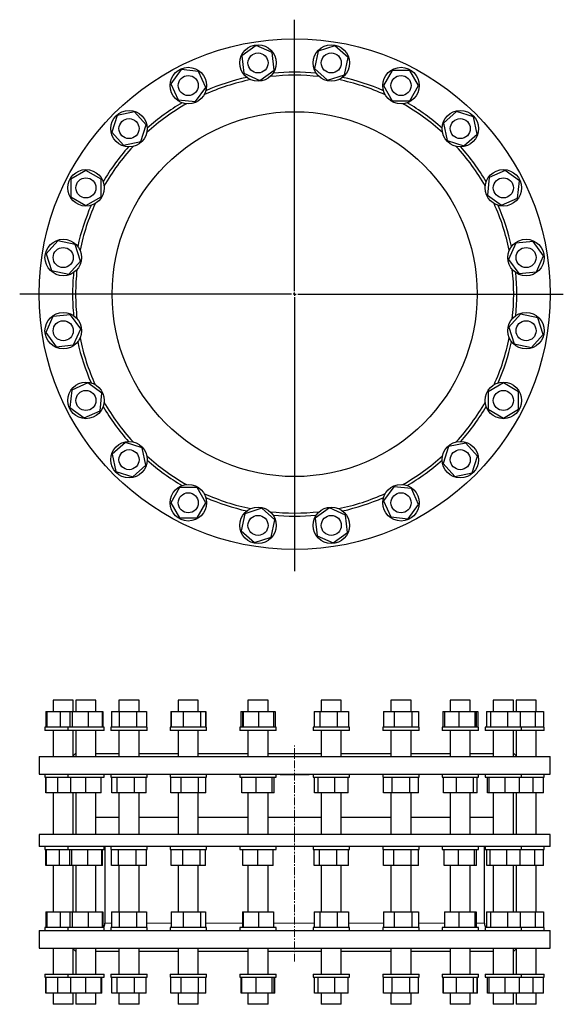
# Model space of a CAD drawing. Header units: millimetres. Extents: x 45 to 1681, y 108 to 1727.
# Tile 1 of 2: x 45 to 938, y 108 to 1727. Entities that reach past the tile are written whole.
import ezdxf

# ---------------------------------------------------------------- set-up
doc = ezdxf.new("R2010")
doc.units = ezdxf.units.MM
doc.linetypes.add('CENTERX2', pattern=[20.32, 12.7, -2.54, 2.54, -2.54])
doc.layers.add('FORMAT', color=7, linetype='Continuous')

# ---------------------------------------------------------------- blocks, each defined once
blk = doc.blocks.new('SW_CENTERMARKSYMBOL_0')
at = {"layer": 'FORMAT', "color": 0}
for p, q in [((0, 5), (0, 451.3)), ((-5, 0), (-451.9, 0)), ((0, 0), (-2.5, 0)), ((0, 0), (0, 2.5)), ((0, 0), (0, -2.5)), ((0, 0), (2.5, 0)), ((5, 0), (441.5, 0)), ((0, -5), (0, -455.3))]:
    blk.add_line(p, q, dxfattribs=at)

msp = doc.modelspace()

# ---------------------------------------------------------------- linework, layer by layer
at = {"color": 7, "linetype": 'Continuous', "lineweight": 25}
for p, q in [((433.7, 1684.7), (410.3, 1667.7)), ((460, 1672.9), (433.7, 1684.7)), ((563.1, 1684.2), (535.7, 1675.3)), ((584.6, 1664.9), (563.1, 1684.2)), ((463.1, 1644.2), (460, 1672.9)), ((535.7, 1675.3), (529.7, 1647)), ((410.3, 1667.7), (413.3, 1639)), ((578.6, 1636.6), (584.6, 1664.9)), ((310.4, 1645.1), (293.4, 1621.7)), ((339.1, 1642.1), (310.4, 1645.1)), ((350.8, 1615.7), (339.1, 1642.1)), ((413.3, 1639), (439.7, 1627.2)), ((439.7, 1627.2), (463.1, 1644.2)), ((529.7, 1647), (551.1, 1627.7)), ((551.1, 1627.7), (578.6, 1636.6)), ((657.3, 1643.7), (642.8, 1618.7)), ((686.1, 1643.7), (657.3, 1643.7)), ((700.6, 1618.7), (686.1, 1643.7)), ((293.4, 1621.7), (305.2, 1595.4)), ((333.9, 1592.4), (350.8, 1615.7)), ((642.8, 1618.7), (657.3, 1593.7)), ((686.1, 1593.7), (700.6, 1618.7)), ((305.2, 1595.4), (333.9, 1592.4)), ((657.3, 1593.7), (686.1, 1593.7)), ((233.6, 1575.4), (205.4, 1569.4)), ((252.9, 1553.9), (233.6, 1575.4)), ((763.1, 1576.2), (741.7, 1556.8)), ((790.6, 1567.2), (763.1, 1576.2)), ((205.4, 1569.4), (196.4, 1541.9)), ((741.7, 1556.8), (747.7, 1528.6)), ((796.6, 1539), (790.6, 1567.2)), ((196.4, 1541.9), (215.7, 1520.5)), ((244, 1526.5), (252.9, 1553.9)), ((775.1, 1519.7), (796.6, 1539)), ((215.7, 1520.5), (244, 1526.5)), ((747.7, 1528.6), (775.1, 1519.7)), ((153.9, 1479.3), (128.9, 1464.9)), ((178.9, 1464.9), (153.9, 1479.3)), ((843, 1479.2), (816.6, 1467.4)), ((866.3, 1462.2), (843, 1479.2)), ((128.9, 1464.9), (128.9, 1436)), ((178.9, 1436), (178.9, 1464.9)), ((816.6, 1467.4), (813.6, 1438.7)), ((863.3, 1433.5), (866.3, 1462.2)), ((128.9, 1436), (153.9, 1421.6)), ((153.9, 1421.6), (178.9, 1436)), ((813.6, 1438.7), (836.9, 1421.8)), ((836.9, 1421.8), (863.3, 1433.5)), ((107.7, 1363.4), (88.4, 1341.9)), ((136, 1357.4), (107.7, 1363.4)), ((888.9, 1362.3), (860.2, 1359.3)), ((905.9, 1338.9), (888.9, 1362.3)), ((144.9, 1329.9), (136, 1357.4)), ((860.2, 1359.3), (848.5, 1332.9)), ((88.4, 1341.9), (97.3, 1314.5)), ((125.6, 1308.5), (144.9, 1329.9)), ((848.5, 1332.9), (865.4, 1309.5)), ((894.1, 1312.6), (905.9, 1338.9)), ((97.3, 1314.5), (125.6, 1308.5)), ((865.4, 1309.5), (894.1, 1312.6)), ((99.7, 1238.8), (87.9, 1212.4)), ((128.4, 1241.8), (99.7, 1238.8)), ((145.4, 1218.5), (128.4, 1241.8)), ((868.2, 1242.9), (848.9, 1221.5)), ((896.5, 1236.9), (868.2, 1242.9)), ((905.4, 1209.5), (896.5, 1236.9)), ((133.6, 1192.1), (145.4, 1218.5)), ((848.9, 1221.5), (857.9, 1194)), ((87.9, 1212.4), (104.9, 1189.1)), ((886.1, 1188), (905.4, 1209.5)), ((104.9, 1189.1), (133.6, 1192.1)), ((857.9, 1194), (886.1, 1188)), ((130.5, 1117.9), (127.5, 1089.2)), ((156.9, 1129.6), (130.5, 1117.9)), ((180.2, 1112.6), (156.9, 1129.6)), ((839.9, 1129.8), (814.9, 1115.3)), ((864.9, 1115.3), (839.9, 1129.8)), ((177.2, 1083.9), (180.2, 1112.6)), ((814.9, 1115.3), (814.9, 1086.5)), ((864.9, 1086.5), (864.9, 1115.3)), ((127.5, 1089.2), (150.9, 1072.2)), ((814.9, 1086.5), (839.9, 1072)), ((839.9, 1072), (864.9, 1086.5)), ((150.9, 1072.2), (177.2, 1083.9)), ((218.7, 1031.7), (197.2, 1012.4)), ((246.1, 1022.8), (218.7, 1031.7)), ((252.1, 994.5), (246.1, 1022.8)), ((749.8, 1024.9), (740.9, 997.4)), ((778.1, 1030.9), (749.8, 1024.9)), ((797.4, 1009.5), (778.1, 1030.9)), ((197.2, 1012.4), (203.2, 984.1)), ((788.5, 982), (797.4, 1009.5)), ((230.7, 975.2), (252.1, 994.5)), ((740.9, 997.4), (760.2, 976)), ((203.2, 984.1), (230.7, 975.2)), ((760.2, 976), (788.5, 982)), ((307.7, 957.6), (293.3, 932.6)), ((336.6, 957.6), (307.7, 957.6)), ((351, 932.6), (336.6, 957.6)), ((660, 959), (643, 935.7)), ((688.7, 956), (660, 959)), ((700.4, 929.6), (688.7, 956)), ((293.3, 932.6), (307.7, 907.6)), ((336.6, 907.6), (351, 932.6)), ((442.7, 923.7), (415.2, 914.7)), ((464.1, 904.3), (442.7, 923.7)), ((554.1, 924.1), (530.8, 907.2)), ((580.5, 912.4), (554.1, 924.1)), ((643, 935.7), (654.7, 909.3)), ((683.4, 906.3), (700.4, 929.6)), ((307.7, 907.6), (336.6, 907.6)), ((415.2, 914.7), (409.2, 886.5)), ((530.8, 907.2), (533.8, 878.5)), ((583.5, 883.7), (580.5, 912.4)), ((654.7, 909.3), (683.4, 906.3)), ((458.1, 876.1), (464.1, 904.3)), ((409.2, 886.5), (430.7, 867.2)), ((430.7, 867.2), (458.1, 876.1)), ((533.8, 878.5), (560.2, 866.7)), ((560.2, 866.7), (583.5, 883.7)), ((100.1, 607.9), (100.1, 589.4)), ((133.1, 607.9), (100.1, 607.9)), ((133.1, 589.4), (133.1, 607.9)), ((137.4, 607.9), (137.4, 589.4)), ((137.4, 607.9), (137.4, 607.9)), ((170.4, 607.9), (137.4, 607.9)), ((170.4, 589.4), (170.4, 607.9)), ((208.2, 607.9), (208.2, 589.4)), ((209, 607.9), (208.2, 607.9)), ((241.2, 607.9), (209, 607.9)), ((241.2, 589.4), (241.2, 607.9)), ((305.6, 607.9), (305.6, 589.4)), ((308.8, 607.9), (305.6, 607.9)), ((338.6, 607.9), (308.8, 607.9)), ((338.6, 589.4), (338.6, 607.9)), ((420.2, 607.9), (420.2, 589.4)), ((427, 607.9), (420.2, 607.9)), ((453.2, 607.9), (427, 607.9)), ((453.2, 589.4), (453.2, 607.9)), ((540.6, 607.9), (540.6, 589.4)), ((552.1, 607.9), (540.6, 607.9)), ((573.6, 607.9), (552.1, 607.9)), ((573.6, 589.4), (573.6, 607.9)), ((655.2, 607.9), (655.2, 589.4)), ((671.8, 607.9), (655.2, 607.9)), ((688.2, 607.9), (671.8, 607.9)), ((688.2, 589.4), (688.2, 607.9)), ((752.6, 607.9), (752.6, 589.4)), ((774.3, 607.9), (752.6, 607.9)), ((785.6, 607.9), (774.3, 607.9)), ((785.6, 589.4), (785.6, 607.9)), ((823.4, 607.9), (823.4, 589.4)), ((849.7, 607.9), (823.4, 607.9)), ((856.4, 607.9), (849.7, 607.9)), ((856.4, 589.4), (856.4, 607.9)), ((860.7, 607.9), (860.7, 589.4)), ((890.6, 607.9), (860.7, 607.9)), ((893.7, 607.9), (890.6, 607.9)), ((893.7, 589.4), (893.7, 607.9)), ((87.8, 589.4), (87.8, 563.4)), ((87.8, 589.4), (89.4, 589.4)), ((89.4, 589.4), (89.4, 563.4)), ((89.4, 589.4), (111.4, 589.4)), ((111.4, 589.4), (111.4, 563.4)), ((111.4, 589.4), (127.2, 589.4)), ((127.2, 589.4), (127.2, 563.4)), ((127.2, 589.4), (131, 589.4)), ((131, 589.4), (131, 563.4)), ((131, 589.4), (157.7, 589.4)), ((157.7, 589.4), (157.7, 563.4)), ((157.7, 589.4), (180.5, 589.4)), ((180.5, 589.4), (180.5, 563.4)), ((180.5, 589.4), (181.6, 589.4)), ((181.6, 589.4), (181.6, 563.4)), ((195.9, 589.4), (195.9, 563.4)), ((195.9, 589.4), (208.3, 589.4)), ((208.3, 589.4), (208.3, 563.4)), ((208.3, 589.4), (237.1, 589.4)), ((237.1, 589.4), (237.1, 563.4)), ((237.1, 589.4), (253.5, 589.4)), ((253.5, 589.4), (253.5, 563.4)), ((293.5, 589.4), (293.5, 563.4)), ((293.5, 589.4), (294.1, 589.4)), ((294.1, 589.4), (294.1, 563.4)), ((294.1, 589.4), (313.9, 589.4)), ((313.9, 589.4), (313.9, 563.4)), ((313.9, 589.4), (342, 589.4)), ((342, 589.4), (342, 563.4)), ((342, 589.4), (350.2, 589.4)), ((350.2, 589.4), (350.2, 563.4)), ((350.2, 589.4), (350.7, 589.4)), ((350.7, 589.4), (350.7, 563.4)), ((408.3, 589.4), (408.3, 563.4)), ((408.3, 589.4), (411.3, 589.4)), ((411.3, 589.4), (411.3, 563.4)), ((411.3, 589.4), (412.1, 589.4)), ((412.1, 589.4), (412.1, 563.4)), ((412.1, 589.4), (437.5, 589.4)), ((437.5, 589.4), (437.5, 563.4)), ((437.5, 589.4), (462.1, 589.4)), ((462.1, 589.4), (462.1, 563.4)), ((462.1, 589.4), (465.1, 589.4)), ((465.1, 589.4), (465.1, 563.4)), ((528.7, 589.4), (528.7, 563.4)), ((528.7, 589.4), (538.4, 589.4)), ((538.4, 589.4), (538.4, 563.4)), ((538.4, 589.4), (566.8, 589.4)), ((566.8, 589.4), (566.8, 563.4)), ((566.8, 589.4), (585.5, 589.4)), ((585.5, 589.4), (585.5, 563.4)), ((643.1, 589.4), (643.1, 563.4)), ((643.1, 589.4), (660.7, 589.4)), ((660.7, 589.4), (660.7, 563.4)), ((660.7, 589.4), (689.3, 589.4)), ((689.3, 589.4), (689.3, 563.4)), ((689.3, 589.4), (700.3, 589.4)), ((700.3, 589.4), (700.3, 563.4)), ((740.4, 589.4), (740.4, 563.4)), ((740.4, 589.4), (743.1, 589.4)), ((743.1, 589.4), (743.1, 563.4)), ((743.1, 589.4), (766.9, 589.4)), ((766.9, 589.4), (766.9, 563.4)), ((766.9, 589.4), (792.9, 589.4)), ((792.9, 589.4), (792.9, 563.4)), ((792.9, 589.4), (795.2, 589.4)), ((795.2, 589.4), (795.2, 563.4)), ((795.2, 589.4), (797.9, 589.4)), ((797.9, 589.4), (797.9, 563.4)), ((812.3, 589.4), (812.3, 563.4)), ((812.3, 589.4), (819, 589.4)), ((819, 589.4), (819, 563.4)), ((819, 589.4), (846.7, 589.4)), ((846.7, 589.4), (846.7, 563.4)), ((846.7, 589.4), (867.6, 589.4)), ((867.6, 589.4), (867.6, 563.4)), ((867.6, 589.4), (892.3, 589.4)), ((892.3, 589.4), (892.3, 563.4)), ((892.3, 589.4), (906, 589.4)), ((906, 589.4), (906, 563.4)), ((86.6, 563.4), (86.6, 558.4)), ((123.9, 563.4), (86.6, 563.4)), ((123.9, 558.4), (86.6, 558.4)), ((100.1, 558.4), (100.1, 515.4)), ((123.9, 563.4), (123.9, 558.4)), ((183.9, 563.4), (123.9, 563.4)), ((183.9, 558.4), (123.9, 558.4)), ((133.1, 515.4), (133.1, 558.4)), ((137.4, 558.4), (137.4, 515.4)), ((170.4, 515.4), (170.4, 558.4)), ((183.9, 558.4), (183.9, 563.4)), ((194.7, 563.4), (194.7, 558.4)), ((254.7, 563.4), (194.7, 563.4)), ((254.7, 558.4), (194.7, 558.4)), ((208.2, 558.4), (208.2, 515.4)), ((241.2, 515.4), (241.2, 558.4)), ((254.7, 558.4), (254.7, 563.4)), ((292.1, 563.4), (292.1, 558.4)), ((293, 563.4), (292.1, 563.4)), ((293, 558.4), (292.1, 558.4)), ((352.1, 563.4), (293, 563.4)), ((352.1, 558.4), (293, 558.4)), ((305.6, 558.4), (305.6, 515.4)), ((338.6, 515.4), (338.6, 558.4)), ((352.1, 558.4), (352.1, 563.4)), ((406.7, 563.4), (406.7, 558.4)), ((411.1, 563.4), (406.7, 563.4)), ((411.1, 558.4), (406.7, 558.4)), ((466.7, 563.4), (411.1, 563.4)), ((466.7, 558.4), (411.1, 558.4)), ((420.2, 558.4), (420.2, 515.4)), ((453.2, 515.4), (453.2, 558.4)), ((466.7, 558.4), (466.7, 563.4)), ((527.1, 563.4), (527.1, 558.4)), ((537.7, 563.4), (527.1, 563.4)), ((537.7, 558.4), (527.1, 558.4)), ((587.1, 563.4), (537.7, 563.4)), ((587.1, 558.4), (537.7, 558.4)), ((540.6, 558.4), (540.6, 515.4)), ((573.6, 515.4), (573.6, 558.4)), ((587.1, 558.4), (587.1, 563.4)), ((641.7, 563.4), (641.7, 558.4)), ((660.2, 563.4), (641.7, 563.4)), ((660.2, 558.4), (641.7, 558.4)), ((655.2, 558.4), (655.2, 515.4)), ((701.7, 563.4), (660.2, 563.4)), ((701.7, 558.4), (660.2, 558.4)), ((688.2, 515.4), (688.2, 558.4)), ((701.7, 558.4), (701.7, 563.4)), ((739.1, 563.4), (739.1, 558.4)), ((766.8, 563.4), (739.1, 563.4)), ((766.8, 558.4), (739.1, 558.4)), ((752.6, 558.4), (752.6, 515.4)), ((799.1, 563.4), (766.8, 563.4)), ((799.1, 558.4), (766.8, 558.4)), ((785.6, 515.4), (785.6, 558.4)), ((799.1, 558.4), (799.1, 563.4)), ((809.9, 563.4), (809.9, 558.4)), ((847, 563.4), (809.9, 563.4)), ((847, 558.4), (809.9, 558.4)), ((823.4, 558.4), (823.4, 515.4)), ((869.9, 563.4), (847, 563.4)), ((869.9, 558.4), (847, 558.4)), ((856.4, 515.4), (856.4, 558.4)), ((860.7, 558.4), (860.7, 515.4)), ((869.9, 558.4), (869.9, 563.4)), ((892.9, 563.4), (869.9, 563.4)), ((892.9, 558.4), (869.9, 558.4)), ((907.2, 563.4), (892.9, 563.4)), ((907.2, 558.4), (892.9, 558.4)), ((893.7, 515.4), (893.7, 558.4)), ((907.2, 558.4), (907.2, 563.4)), ((136.9, 520.4), (133.1, 516.6)), ((136.9, 520.4), (137.4, 520.4)), ((170.4, 520.4), (208.2, 520.4)), ((241.2, 520.4), (305.6, 520.4)), ((338.6, 520.4), (420.2, 520.4)), ((453.2, 520.4), (540.6, 520.4)), ((573.6, 520.4), (655.2, 520.4)), ((688.2, 520.4), (752.6, 520.4)), ((785.6, 520.4), (823.4, 520.4)), ((856.4, 520.4), (856.9, 520.4)), ((860.7, 516.6), (856.9, 520.4)), ((76.9, 515.4), (76.9, 486.6)), ((76.9, 515.4), (916.9, 515.4)), ((916.9, 486.6), (916.9, 515.4)), ((76.9, 486.6), (916.9, 486.6)), ((86.6, 486.6), (86.6, 481.6)), ((123.9, 486.6), (123.9, 481.6)), ((183.9, 481.6), (183.9, 486.6)), ((194.7, 486.6), (194.7, 481.6)), ((254.7, 481.6), (254.7, 486.6)), ((292.1, 486.6), (292.1, 481.6)), ((352.1, 481.6), (352.1, 486.6)), ((406.7, 486.6), (406.7, 481.6)), ((466.7, 481.6), (466.7, 486.6)), ((472.9, 485.1), (472.9, 486.6)), ((490.4, 485.1), (490.4, 486.6)), ((496.9, 485.1), (496.9, 486.6)), ((503.4, 485.1), (503.4, 486.6)), ((520.9, 485.1), (520.9, 486.6)), ((527.1, 486.6), (527.1, 481.6)), ((587.1, 481.6), (587.1, 486.6)), ((641.7, 486.6), (641.7, 481.6)), ((701.7, 481.6), (701.7, 486.6)), ((739.1, 486.6), (739.1, 481.6)), ((799.1, 481.6), (799.1, 486.6)), ((809.9, 486.6), (809.9, 481.6)), ((869.9, 481.6), (869.9, 486.6)), ((907.2, 481.6), (907.2, 486.6)), ((86.6, 481.6), (107.4, 481.6)), ((87.9, 455.6), (87.9, 481.6)), ((88.4, 455.6), (88.4, 481.6)), ((107.4, 481.6), (123.9, 481.6)), ((107.7, 455.6), (107.7, 481.6)), ((123.9, 481.6), (153.9, 481.6)), ((128.9, 455.6), (128.9, 481.6)), ((153.9, 481.6), (183.9, 481.6)), ((153.9, 455.6), (153.9, 481.6)), ((178.9, 455.6), (178.9, 481.6)), ((194.7, 481.6), (233.9, 481.6)), ((196.4, 455.6), (196.4, 481.6)), ((205.4, 455.6), (205.4, 481.6)), ((233.6, 455.6), (233.6, 481.6)), ((233.9, 481.6), (254.7, 481.6)), ((252.9, 455.6), (252.9, 481.6)), ((292.1, 481.6), (339.8, 481.6)), ((293.4, 455.6), (293.4, 481.6)), ((310.4, 455.6), (310.4, 481.6)), ((339.1, 455.6), (339.1, 481.6)), ((339.8, 481.6), (352.1, 481.6)), ((350.8, 455.6), (350.8, 481.6)), ((406.7, 481.6), (460.9, 481.6)), ((410.3, 455.6), (410.3, 481.6)), ((433.7, 455.6), (433.7, 481.6)), ((460, 455.6), (460, 481.6)), ((460.9, 481.6), (466.7, 481.6)), ((463.1, 455.6), (463.1, 481.6)), ((490.4, 485.1), (472.9, 485.1)), ((496.9, 485.1), (490.4, 485.1)), ((503.4, 485.1), (496.9, 485.1)), ((520.9, 485.1), (503.4, 485.1)), ((527.1, 481.6), (585.7, 481.6)), ((529.7, 455.6), (529.7, 481.6)), ((535.7, 455.6), (535.7, 481.6)), ((563.1, 455.6), (563.1, 481.6)), ((584.6, 455.6), (584.6, 481.6)), ((585.7, 481.6), (587.1, 481.6)), ((641.7, 481.6), (701.7, 481.6)), ((642.8, 455.6), (642.8, 481.6)), ((657.3, 455.6), (657.3, 481.6)), ((686.1, 455.6), (686.1, 481.6)), ((700.6, 455.6), (700.6, 481.6)), ((739.1, 481.6), (799.1, 481.6)), ((741.7, 455.6), (741.7, 481.6)), ((763.1, 455.6), (763.1, 481.6)), ((790.6, 455.6), (790.6, 481.6)), ((796.6, 455.6), (796.6, 481.6)), ((809.9, 481.6), (869.9, 481.6)), ((813.6, 455.6), (813.6, 481.6)), ((816.6, 455.6), (816.6, 481.6)), ((843, 455.6), (843, 481.6)), ((866.3, 455.6), (866.3, 481.6)), ((869.9, 481.6), (907.2, 481.6)), ((888.9, 455.6), (888.9, 481.6)), ((905.9, 455.6), (905.9, 481.6)), ((88.4, 455.6), (87.9, 455.6)), ((107.7, 455.6), (88.4, 455.6)), ((100.1, 455.6), (100.1, 387.3)), ((128.9, 455.6), (107.7, 455.6)), ((153.9, 455.6), (128.9, 455.6)), ((133.1, 387.3), (133.1, 455.6)), ((137.4, 455.6), (137.4, 387.3)), ((178.9, 455.6), (153.9, 455.6)), ((170.4, 387.3), (170.4, 455.6)), ((205.4, 455.6), (196.4, 455.6)), ((233.6, 455.6), (205.4, 455.6)), ((208.2, 455.6), (208.2, 387.3)), ((252.9, 455.6), (233.6, 455.6)), ((241.2, 387.3), (241.2, 455.6)), ((310.4, 455.6), (293.4, 455.6)), ((305.6, 455.6), (305.6, 387.3)), ((339.1, 455.6), (310.4, 455.6)), ((338.6, 387.3), (338.6, 455.6)), ((350.8, 455.6), (339.1, 455.6)), ((433.7, 455.6), (410.3, 455.6)), ((420.2, 455.6), (420.2, 387.3)), ((460, 455.6), (433.7, 455.6)), ((453.2, 387.3), (453.2, 455.6)), ((463.1, 455.6), (460, 455.6)), ((535.7, 455.6), (529.7, 455.6)), ((563.1, 455.6), (535.7, 455.6)), ((540.6, 455.6), (540.6, 387.3)), ((584.6, 455.6), (563.1, 455.6)), ((573.6, 387.3), (573.6, 455.6)), ((657.3, 455.6), (642.8, 455.6)), ((655.2, 455.6), (655.2, 387.3)), ((686.1, 455.6), (657.3, 455.6)), ((700.6, 455.6), (686.1, 455.6)), ((688.2, 387.3), (688.2, 455.6)), ((763.1, 455.6), (741.7, 455.6)), ((752.6, 455.6), (752.6, 387.3)), ((790.6, 455.6), (763.1, 455.6)), ((785.6, 387.3), (785.6, 455.6)), ((796.6, 455.6), (790.6, 455.6)), ((816.6, 455.6), (813.6, 455.6)), ((843, 455.6), (816.6, 455.6)), ((823.4, 455.6), (823.4, 387.3)), ((866.3, 455.6), (843, 455.6)), ((856.4, 387.3), (856.4, 455.6)), ((860.7, 455.6), (860.7, 387.3)), ((888.9, 455.6), (866.3, 455.6)), ((905.9, 455.6), (888.9, 455.6)), ((893.7, 387.3), (893.7, 455.6)), ((208.2, 414.8), (170.4, 414.8)), ((305.6, 414.8), (241.2, 414.8)), ((420.2, 414.8), (338.6, 414.8)), ((540.6, 414.8), (453.2, 414.8)), ((655.2, 414.8), (573.6, 414.8)), ((752.6, 414.8), (688.2, 414.8)), ((823.4, 414.8), (785.6, 414.8)), ((76.9, 387.3), (76.9, 367.3)), ((916.9, 387.3), (76.9, 387.3)), ((916.9, 367.3), (916.9, 387.3)), ((916.9, 367.3), (76.9, 367.3)), ((86.6, 367.3), (86.6, 362.3)), ((86.6, 362.3), (110.3, 362.3)), ((87.8, 336.3), (87.8, 362.3)), ((89.2, 336.3), (89.2, 362.3)), ((110.3, 362.3), (123.9, 362.3)), ((110.5, 336.3), (110.5, 362.3)), ((123.9, 367.3), (123.9, 362.3)), ((123.9, 362.3), (156.9, 362.3)), ((127.5, 336.3), (127.5, 362.3)), ((130.5, 336.3), (130.5, 362.3)), ((156.8, 336.3), (156.8, 362.3)), ((156.9, 362.3), (183.9, 362.3)), ((180.2, 336.3), (180.2, 362.3)), ((181.3, 336.3), (181.3, 362.3)), ((183.9, 362.3), (183.9, 367.3)), ((184.9, 367.3), (184.9, 241.2)), ((194.7, 367.3), (194.7, 362.3)), ((194.7, 362.3), (236.8, 362.3)), ((196, 336.3), (196, 362.3)), ((207.6, 336.3), (207.6, 362.3)), ((236.3, 336.3), (236.3, 362.3)), ((236.8, 362.3), (254.7, 362.3)), ((253.4, 336.3), (253.4, 362.3)), ((254.7, 362.3), (254.7, 367.3)), ((292.1, 367.3), (292.1, 362.3)), ((292.1, 362.3), (342.1, 362.3)), ((293.9, 336.3), (293.9, 362.3)), ((313.1, 336.3), (313.1, 362.3)), ((341.4, 336.3), (341.4, 362.3)), ((342.1, 362.3), (352.1, 362.3)), ((350.4, 336.3), (350.4, 362.3)), ((352.1, 362.3), (352.1, 367.3)), ((406.7, 367.3), (406.7, 362.3)), ((406.7, 362.3), (462.6, 362.3)), ((411.6, 336.3), (411.6, 362.3)), ((436.6, 336.3), (436.6, 362.3)), ((461.6, 336.3), (461.6, 362.3)), ((461.7, 336.3), (461.7, 362.3)), ((462.6, 362.3), (466.7, 362.3)), ((466.7, 362.3), (466.7, 367.3)), ((527.1, 367.3), (527.1, 362.3)), ((527.1, 362.3), (586.5, 362.3)), ((528.9, 336.3), (528.9, 362.3)), ((537.7, 336.3), (537.7, 362.3)), ((566, 336.3), (566, 362.3)), ((585.3, 336.3), (585.3, 362.3)), ((586.5, 362.3), (587.1, 362.3)), ((587.1, 362.3), (587.1, 367.3)), ((641.7, 367.3), (641.7, 362.3)), ((641.7, 362.3), (701.7, 362.3)), ((643, 336.3), (643, 362.3)), ((659.9, 336.3), (659.9, 362.3)), ((688.6, 336.3), (688.6, 362.3)), ((700.4, 336.3), (700.4, 362.3)), ((701.7, 362.3), (701.7, 367.3)), ((739.1, 367.3), (739.1, 362.3)), ((739.1, 362.3), (799.1, 362.3)), ((742.7, 336.3), (742.7, 362.3)), ((766, 336.3), (766, 362.3)), ((792.4, 336.3), (792.4, 362.3)), ((795.6, 336.3), (795.6, 362.3)), ((799.1, 362.3), (799.1, 367.3)), ((808.9, 241.2), (808.9, 367.3)), ((809.9, 367.3), (809.9, 362.3)), ((809.9, 362.3), (869.9, 362.3)), ((812.5, 336.3), (812.5, 362.3)), ((818.4, 336.3), (818.4, 362.3)), ((845.8, 336.3), (845.8, 362.3)), ((867.4, 336.3), (867.4, 362.3)), ((869.9, 362.3), (869.9, 367.3)), ((869.9, 362.3), (907.2, 362.3)), ((891.5, 336.3), (891.5, 362.3)), ((906, 336.3), (906, 362.3)), ((907.2, 362.3), (907.2, 367.3)), ((89.2, 336.3), (87.8, 336.3)), ((110.5, 336.3), (89.2, 336.3)), ((100.1, 336.3), (100.1, 260.2)), ((127.5, 336.3), (110.5, 336.3)), ((130.5, 336.3), (127.5, 336.3)), ((156.8, 336.3), (130.5, 336.3)), ((133.1, 260.2), (133.1, 336.3)), ((137.4, 336.3), (137.4, 260.2)), ((180.2, 336.3), (156.8, 336.3)), ((170.4, 260.2), (170.4, 336.3)), ((181.3, 336.3), (180.2, 336.3)), ((207.6, 336.3), (196, 336.3)), ((236.3, 336.3), (207.6, 336.3)), ((208.2, 336.3), (208.2, 260.2)), ((253.4, 336.3), (236.3, 336.3)), ((241.2, 260.2), (241.2, 336.3)), ((313.1, 336.3), (293.9, 336.3)), ((305.6, 336.3), (305.6, 260.2)), ((341.4, 336.3), (313.1, 336.3)), ((338.6, 260.2), (338.6, 336.3)), ((350.4, 336.3), (341.4, 336.3)), ((436.6, 336.3), (411.6, 336.3)), ((420.2, 336.3), (420.2, 260.2)), ((461.6, 336.3), (436.6, 336.3)), ((453.2, 260.2), (453.2, 336.3)), ((461.7, 336.3), (461.6, 336.3)), ((537.7, 336.3), (528.9, 336.3)), ((566, 336.3), (537.7, 336.3)), ((540.6, 336.3), (540.6, 260.2)), ((585.3, 336.3), (566, 336.3)), ((573.6, 260.2), (573.6, 336.3)), ((659.9, 336.3), (643, 336.3)), ((655.2, 336.3), (655.2, 260.2)), ((688.6, 336.3), (659.9, 336.3)), ((688.2, 260.2), (688.2, 336.3)), ((700.4, 336.3), (688.6, 336.3)), ((766, 336.3), (742.7, 336.3)), ((752.6, 336.3), (752.6, 260.2)), ((792.4, 336.3), (766, 336.3)), ((785.6, 260.2), (785.6, 336.3)), ((795.6, 336.3), (792.4, 336.3)), ((818.4, 336.3), (812.5, 336.3)), ((845.8, 336.3), (818.4, 336.3)), ((823.4, 336.3), (823.4, 260.2)), ((867.4, 336.3), (845.8, 336.3)), ((856.4, 260.2), (856.4, 336.3)), ((860.7, 336.3), (860.7, 260.2)), ((891.5, 336.3), (867.4, 336.3)), ((906, 336.3), (891.5, 336.3)), ((893.7, 260.2), (893.7, 336.3)), ((87.8, 260.2), (87.8, 234.2)), ((87.8, 260.2), (89.4, 260.2)), ((89.4, 260.2), (89.4, 234.2)), ((89.4, 260.2), (111.4, 260.2)), ((111.4, 260.2), (111.4, 234.2)), ((111.4, 260.2), (127.2, 260.2)), ((127.2, 260.2), (127.2, 234.2)), ((127.2, 260.2), (131, 260.2)), ((131, 260.2), (131, 234.2)), ((131, 260.2), (157.7, 260.2)), ((157.7, 260.2), (157.7, 234.2)), ((157.7, 260.2), (180.5, 260.2)), ((180.5, 260.2), (180.5, 234.2)), ((180.5, 260.2), (181.6, 260.2)), ((181.6, 260.2), (181.6, 234.2)), ((195.9, 260.2), (195.9, 234.2)), ((195.9, 260.2), (208.3, 260.2)), ((208.3, 260.2), (208.3, 234.2)), ((208.3, 260.2), (237.1, 260.2)), ((237.1, 260.2), (237.1, 234.2)), ((237.1, 260.2), (253.5, 260.2)), ((253.5, 260.2), (253.5, 234.2)), ((294.1, 260.2), (294.1, 234.2)), ((294.1, 260.2), (313.9, 260.2)), ((313.9, 260.2), (313.9, 234.2)), ((313.9, 260.2), (342, 260.2)), ((342, 260.2), (342, 234.2)), ((342, 260.2), (350.2, 260.2)), ((350.2, 260.2), (350.2, 234.2)), ((411.3, 260.2), (411.3, 234.2)), ((411.3, 260.2), (412.1, 260.2)), ((412.1, 260.2), (412.1, 234.2)), ((412.1, 260.2), (437.5, 260.2)), ((437.5, 260.2), (437.5, 234.2)), ((437.5, 260.2), (462.1, 260.2)), ((462.1, 260.2), (462.1, 234.2)), ((528.7, 260.2), (528.7, 234.2)), ((528.7, 260.2), (538.4, 260.2)), ((538.4, 260.2), (538.4, 234.2)), ((538.4, 260.2), (566.8, 260.2)), ((566.8, 260.2), (566.8, 234.2)), ((566.8, 260.2), (585.5, 260.2)), ((585.5, 260.2), (585.5, 234.2)), ((643.1, 260.2), (643.1, 234.2)), ((643.1, 260.2), (660.7, 260.2)), ((660.7, 260.2), (660.7, 234.2)), ((660.7, 260.2), (689.3, 260.2)), ((689.3, 260.2), (689.3, 234.2)), ((689.3, 260.2), (700.3, 260.2)), ((700.3, 260.2), (700.3, 234.2)), ((743.1, 260.2), (743.1, 234.2)), ((743.1, 260.2), (766.9, 260.2)), ((766.9, 260.2), (766.9, 234.2)), ((766.9, 260.2), (792.9, 260.2)), ((792.9, 260.2), (792.9, 234.2)), ((792.9, 260.2), (795.2, 260.2)), ((795.2, 260.2), (795.2, 234.2)), ((812.3, 260.2), (812.3, 234.2)), ((812.3, 260.2), (819, 260.2)), ((819, 260.2), (819, 234.2)), ((819, 260.2), (846.7, 260.2)), ((846.7, 260.2), (846.7, 234.2)), ((846.7, 260.2), (867.6, 260.2)), ((867.6, 260.2), (867.6, 234.2)), ((867.6, 260.2), (892.3, 260.2)), ((892.3, 260.2), (892.3, 234.2)), ((892.3, 260.2), (906, 260.2)), ((906, 260.2), (906, 234.2)), ((76.9, 229.2), (76.9, 200.4)), ((76.9, 229.2), (916.9, 229.2)), ((86.6, 234.2), (86.6, 229.2)), ((123.9, 234.2), (86.6, 234.2)), ((123.9, 234.2), (123.9, 229.2)), ((183.9, 234.2), (123.9, 234.2)), ((183.9, 229.2), (183.9, 234.2)), ((194.7, 234.2), (194.7, 229.2)), ((254.7, 234.2), (194.7, 234.2)), ((254.7, 229.2), (254.7, 234.2)), ((292.1, 234.2), (292.1, 229.2)), ((293, 234.2), (292.1, 234.2)), ((352.1, 234.2), (293, 234.2)), ((352.1, 229.2), (352.1, 234.2)), ((406.7, 234.2), (406.7, 229.2)), ((411.1, 234.2), (406.7, 234.2)), ((466.7, 234.2), (411.1, 234.2)), ((466.7, 229.2), (466.7, 234.2)), ((527.1, 234.2), (527.1, 229.2)), ((537.7, 234.2), (527.1, 234.2)), ((587.1, 234.2), (537.7, 234.2)), ((587.1, 229.2), (587.1, 234.2)), ((641.7, 234.2), (641.7, 229.2)), ((660.2, 234.2), (641.7, 234.2)), ((701.7, 234.2), (660.2, 234.2)), ((701.7, 229.2), (701.7, 234.2)), ((739.1, 234.2), (739.1, 229.2)), ((766.8, 234.2), (739.1, 234.2)), ((799.1, 234.2), (766.8, 234.2)), ((799.1, 229.2), (799.1, 234.2)), ((809.9, 234.2), (809.9, 229.2)), ((847, 234.2), (809.9, 234.2)), ((869.9, 234.2), (847, 234.2)), ((869.9, 229.2), (869.9, 234.2)), ((892.9, 234.2), (869.9, 234.2)), ((907.2, 234.2), (892.9, 234.2)), ((907.2, 229.2), (907.2, 234.2)), ((916.9, 200.4), (916.9, 229.2)), ((76.9, 200.4), (916.9, 200.4)), ((100.1, 200.4), (100.1, 157.4)), ((133.1, 157.4), (133.1, 200.4)), ((133.1, 199.1), (136.9, 195.4)), ((136.9, 195.4), (137.4, 195.4)), ((137.4, 200.4), (137.4, 157.4)), ((170.4, 157.4), (170.4, 200.4)), ((170.4, 195.4), (208.2, 195.4)), ((208.2, 200.4), (208.2, 157.4)), ((241.2, 157.4), (241.2, 200.4)), ((241.2, 195.4), (305.6, 195.4)), ((305.6, 200.4), (305.6, 157.4)), ((338.6, 157.4), (338.6, 200.4)), ((338.6, 195.4), (420.2, 195.4)), ((420.2, 200.4), (420.2, 157.4)), ((453.2, 157.4), (453.2, 200.4)), ((453.2, 195.4), (540.6, 195.4)), ((540.6, 200.4), (540.6, 157.4)), ((573.6, 157.4), (573.6, 200.4)), ((573.6, 195.4), (655.2, 195.4)), ((655.2, 200.4), (655.2, 157.4)), ((688.2, 157.4), (688.2, 200.4)), ((688.2, 195.4), (752.6, 195.4)), ((752.6, 200.4), (752.6, 157.4)), ((785.6, 157.4), (785.6, 200.4)), ((785.6, 195.4), (823.4, 195.4)), ((823.4, 200.4), (823.4, 157.4)), ((856.4, 157.4), (856.4, 200.4)), ((856.4, 195.4), (856.9, 195.4)), ((856.9, 195.4), (860.7, 199.1)), ((860.7, 200.4), (860.7, 157.4)), ((893.7, 157.4), (893.7, 200.4)), ((86.6, 157.4), (86.6, 152.4)), ((86.6, 157.4), (107.4, 157.4)), ((86.6, 152.4), (107.4, 152.4)), ((87.9, 126.4), (87.9, 152.4)), ((88.4, 126.4), (88.4, 152.4)), ((107.4, 157.4), (123.9, 157.4)), ((107.4, 152.4), (123.9, 152.4)), ((107.7, 126.4), (107.7, 152.4)), ((123.9, 157.4), (123.9, 152.4)), ((123.9, 157.4), (153.9, 157.4)), ((123.9, 152.4), (153.9, 152.4)), ((128.9, 126.4), (128.9, 152.4)), ((153.9, 157.4), (183.9, 157.4)), ((153.9, 152.4), (183.9, 152.4)), ((153.9, 126.4), (153.9, 152.4)), ((178.9, 126.4), (178.9, 152.4)), ((180.2, 126.4), (180.2, 152.4)), ((183.9, 152.4), (183.9, 157.4)), ((194.7, 157.4), (194.7, 152.4)), ((194.7, 157.4), (233.9, 157.4)), ((194.7, 152.4), (233.9, 152.4)), ((196.4, 126.4), (196.4, 152.4)), ((205.4, 126.4), (205.4, 152.4)), ((233.6, 126.4), (233.6, 152.4)), ((233.9, 157.4), (254.7, 157.4)), ((233.9, 152.4), (254.7, 152.4)), ((252.9, 126.4), (252.9, 152.4)), ((254.7, 152.4), (254.7, 157.4)), ((292.1, 157.4), (292.1, 152.4)), ((292.1, 157.4), (339.8, 157.4)), ((292.1, 152.4), (339.8, 152.4)), ((293.3, 126.4), (293.3, 152.4)), ((293.4, 126.4), (293.4, 152.4)), ((310.4, 126.4), (310.4, 152.4)), ((339.1, 126.4), (339.1, 152.4)), ((339.8, 157.4), (352.1, 157.4)), ((339.8, 152.4), (352.1, 152.4)), ((350.8, 126.4), (350.8, 152.4)), ((351, 126.4), (351, 152.4)), ((352.1, 152.4), (352.1, 157.4)), ((406.7, 157.4), (406.7, 152.4)), ((406.7, 157.4), (460.9, 157.4)), ((406.7, 152.4), (460.9, 152.4)), ((409.2, 126.4), (409.2, 152.4)), ((410.3, 126.4), (410.3, 152.4)), ((433.7, 126.4), (433.7, 152.4)), ((460, 126.4), (460, 152.4)), ((460.9, 157.4), (466.7, 157.4)), ((460.9, 152.4), (466.7, 152.4)), ((463.1, 126.4), (463.1, 152.4)), ((464.1, 126.4), (464.1, 152.4)), ((466.7, 152.4), (466.7, 157.4)), ((527.1, 157.4), (527.1, 152.4)), ((527.1, 157.4), (585.7, 157.4)), ((527.1, 152.4), (585.7, 152.4)), ((529.7, 126.4), (529.7, 152.4)), ((535.7, 126.4), (535.7, 152.4)), ((563.1, 126.4), (563.1, 152.4)), ((584.6, 126.4), (584.6, 152.4)), ((585.7, 157.4), (587.1, 157.4)), ((585.7, 152.4), (587.1, 152.4)), ((587.1, 152.4), (587.1, 157.4)), ((641.7, 157.4), (641.7, 152.4)), ((641.7, 157.4), (701.7, 157.4)), ((641.7, 152.4), (701.7, 152.4)), ((642.8, 126.4), (642.8, 152.4)), ((657.3, 126.4), (657.3, 152.4)), ((686.1, 126.4), (686.1, 152.4)), ((700.6, 126.4), (700.6, 152.4)), ((701.7, 152.4), (701.7, 157.4)), ((739.1, 157.4), (739.1, 152.4)), ((739.1, 157.4), (799.1, 157.4)), ((739.1, 152.4), (799.1, 152.4)), ((740.9, 126.4), (740.9, 152.4)), ((741.7, 126.4), (741.7, 152.4)), ((763.1, 126.4), (763.1, 152.4)), ((790.6, 126.4), (790.6, 152.4)), ((796.6, 126.4), (796.6, 152.4)), ((797.4, 126.4), (797.4, 152.4)), ((799.1, 152.4), (799.1, 157.4)), ((809.9, 157.4), (809.9, 152.4)), ((809.9, 157.4), (869.9, 157.4)), ((809.9, 152.4), (869.9, 152.4)), ((813.6, 126.4), (813.6, 152.4)), ((816.6, 126.4), (816.6, 152.4)), ((843, 126.4), (843, 152.4)), ((866.3, 126.4), (866.3, 152.4)), ((869.9, 152.4), (869.9, 157.4)), ((869.9, 157.4), (907.2, 157.4)), ((869.9, 152.4), (907.2, 152.4)), ((888.9, 126.4), (888.9, 152.4)), ((905.9, 126.4), (905.9, 152.4)), ((907.2, 152.4), (907.2, 157.4)), ((88.4, 126.4), (87.9, 126.4)), ((107.7, 126.4), (88.4, 126.4)), ((100.1, 126.4), (100.1, 107.9)), ((128.9, 126.4), (107.7, 126.4)), ((153.9, 126.4), (128.9, 126.4)), ((133.1, 107.9), (133.1, 126.4)), ((137.4, 126.4), (137.4, 107.9)), ((178.9, 126.4), (153.9, 126.4)), ((170.4, 107.9), (170.4, 126.4)), ((180.2, 126.4), (178.9, 126.4)), ((205.4, 126.4), (196.4, 126.4)), ((233.6, 126.4), (205.4, 126.4)), ((208.2, 126.4), (208.2, 107.9)), ((252.9, 126.4), (233.6, 126.4)), ((241.2, 107.9), (241.2, 126.4)), ((293.4, 126.4), (293.3, 126.4)), ((310.4, 126.4), (293.4, 126.4)), ((305.6, 126.4), (305.6, 107.9)), ((339.1, 126.4), (310.4, 126.4)), ((338.6, 107.9), (338.6, 126.4)), ((350.8, 126.4), (339.1, 126.4)), ((351, 126.4), (350.8, 126.4)), ((410.3, 126.4), (409.2, 126.4)), ((433.7, 126.4), (410.3, 126.4)), ((420.2, 126.4), (420.2, 107.9)), ((460, 126.4), (433.7, 126.4)), ((453.2, 107.9), (453.2, 126.4)), ((463.1, 126.4), (460, 126.4)), ((464.1, 126.4), (463.1, 126.4)), ((535.7, 126.4), (529.7, 126.4)), ((563.1, 126.4), (535.7, 126.4)), ((540.6, 126.4), (540.6, 107.9)), ((584.6, 126.4), (563.1, 126.4)), ((573.6, 107.9), (573.6, 126.4)), ((657.3, 126.4), (642.8, 126.4)), ((655.2, 126.4), (655.2, 107.9)), ((686.1, 126.4), (657.3, 126.4)), ((700.6, 126.4), (686.1, 126.4)), ((688.2, 107.9), (688.2, 126.4)), ((741.7, 126.4), (740.9, 126.4)), ((763.1, 126.4), (741.7, 126.4)), ((752.6, 126.4), (752.6, 107.9)), ((790.6, 126.4), (763.1, 126.4)), ((785.6, 107.9), (785.6, 126.4)), ((796.6, 126.4), (790.6, 126.4)), ((797.4, 126.4), (796.6, 126.4)), ((816.6, 126.4), (813.6, 126.4)), ((843, 126.4), (816.6, 126.4)), ((823.4, 126.4), (823.4, 107.9)), ((866.3, 126.4), (843, 126.4)), ((856.4, 107.9), (856.4, 126.4)), ((860.7, 126.4), (860.7, 107.9)), ((888.9, 126.4), (866.3, 126.4)), ((905.9, 126.4), (888.9, 126.4)), ((893.7, 107.9), (893.7, 126.4)), ((133.1, 107.9), (100.1, 107.9)), ((137.4, 107.9), (137.4, 107.9)), ((170.4, 107.9), (137.4, 107.9)), ((209, 107.9), (208.2, 107.9)), ((241.2, 107.9), (209, 107.9)), ((308.8, 107.9), (305.6, 107.9)), ((338.6, 107.9), (308.8, 107.9)), ((427, 107.9), (420.2, 107.9)), ((453.2, 107.9), (427, 107.9)), ((552.1, 107.9), (540.6, 107.9)), ((573.6, 107.9), (552.1, 107.9)), ((671.8, 107.9), (655.2, 107.9)), ((688.2, 107.9), (671.8, 107.9)), ((774.3, 107.9), (752.6, 107.9)), ((785.6, 107.9), (774.3, 107.9)), ((849.7, 107.9), (823.4, 107.9)), ((856.4, 107.9), (849.7, 107.9)), ((890.6, 107.9), (860.7, 107.9)), ((893.7, 107.9), (890.6, 107.9))]:
    msp.add_line(p, q, dxfattribs=at)
at = {"color": 8, "linetype": 'Continuous', "lineweight": 18}
for p, q in [((184.9, 241.2), (195.9, 241.2)), ((253.5, 241.2), (294.1, 241.2)), ((350.2, 241.2), (411.3, 241.2)), ((462.1, 241.2), (528.7, 241.2)), ((585.5, 241.2), (643.1, 241.2)), ((700.3, 241.2), (743.1, 241.2)), ((795.2, 241.2), (808.9, 241.2))]:
    msp.add_line(p, q, dxfattribs=at)
at = {"color": 7, "linetype": 'Continuous', "lineweight": 25}
for centre, radius in [((496.9, 1275.7), 420), ((436.7, 1655.9), 30), ((557.1, 1655.9), 30), ((436.7, 1655.9), 16.5), ((557.1, 1655.9), 16.5), ((322.1, 1618.7), 30), ((671.7, 1618.7), 30), ((322.1, 1618.7), 16.5), ((671.7, 1618.7), 16.5), ((224.7, 1547.9), 30), ((496.9, 1275.7), 300), ((769.1, 1547.9), 30), ((224.7, 1547.9), 16.5), ((769.1, 1547.9), 16.5), ((153.9, 1450.5), 30), ((839.9, 1450.5), 30), ((153.9, 1450.5), 16.5), ((839.9, 1450.5), 16.5), ((116.6, 1335.9), 30), ((877.2, 1335.9), 30), ((116.6, 1335.9), 16.5), ((877.2, 1335.9), 16.5), ((116.6, 1215.5), 30), ((116.6, 1215.5), 16.5), ((877.2, 1215.5), 30), ((877.2, 1215.5), 16.5), ((153.9, 1100.9), 30), ((153.9, 1100.9), 16.5), ((839.9, 1100.9), 30), ((839.9, 1100.9), 16.5), ((224.7, 1003.5), 30), ((769.1, 1003.5), 30), ((224.7, 1003.5), 16.5), ((769.1, 1003.5), 16.5), ((322.1, 932.6), 30), ((671.7, 932.6), 30), ((322.1, 932.6), 16.5), ((671.7, 932.6), 16.5), ((436.7, 895.4), 30), ((557.1, 895.4), 30), ((436.7, 895.4), 16.5), ((557.1, 895.4), 16.5)]:
    msp.add_circle(centre, radius, dxfattribs=at)
for centre, radius, start, end in [((496.9, 1275.7), 360, 83.5524, 96.4476), ((496.9, 1275.7), 365, 84.4182, 95.5818), ((496.9, 1275.7), 360, 101.5524, 114.4476), ((496.9, 1275.7), 365, 102.4182, 113.5818), ((496.9, 1275.7), 360, 65.5524, 78.4476), ((496.9, 1275.7), 365, 66.4182, 77.5818), ((496.9, 1275.7), 360, 119.5524, 132.4476), ((496.9, 1275.7), 365, 120.4182, 131.5818), ((496.9, 1275.7), 360, 47.5524, 60.4476), ((496.9, 1275.7), 365, 48.4182, 59.5818), ((496.9, 1275.7), 365, 138.4182, 149.5818), ((496.9, 1275.7), 360, 137.5524, 150.4476), ((496.9, 1275.7), 360, 29.5524, 42.4476), ((496.9, 1275.7), 365, 30.4182, 41.5818), ((496.9, 1275.7), 365, 156.4182, 167.5818), ((496.9, 1275.7), 360, 155.5524, 168.4476), ((496.9, 1275.7), 360, 11.5524, 24.4476), ((496.9, 1275.7), 365, 12.4182, 23.5818), ((496.9, 1275.7), 360, 173.5524, 180), ((496.9, 1275.7), 360, 353.5524, 6.4476), ((496.9, 1275.7), 365, 174.4182, 180), ((496.9, 1275.7), 365, 354.4182, 5.5818), ((496.9, 1275.7), 365, 180, 185.5818), ((496.9, 1275.7), 360, 180, 186.4476), ((496.9, 1275.7), 360, 191.5524, 204.4476), ((496.9, 1275.7), 360, 335.5524, 348.4476), ((496.9, 1275.7), 365, 192.4182, 203.5818), ((496.9, 1275.7), 365, 336.4182, 347.5818), ((496.9, 1275.7), 365, 210.4182, 221.5818), ((496.9, 1275.7), 360, 209.5524, 222.4476), ((496.9, 1275.7), 360, 317.5524, 330.4476), ((496.9, 1275.7), 365, 318.4182, 329.5818), ((496.9, 1275.7), 360, 227.5524, 240.4476), ((496.9, 1275.7), 360, 299.5524, 312.4476), ((496.9, 1275.7), 365, 228.4182, 239.5818), ((496.9, 1275.7), 365, 300.4182, 311.5818), ((496.9, 1275.7), 360, 245.5524, 258.4476), ((496.9, 1275.7), 365, 246.4182, 257.5818), ((496.9, 1275.7), 360, 281.5524, 294.4476), ((496.9, 1275.7), 365, 282.4182, 293.5818), ((496.9, 1275.7), 360, 263.5524, 276.4476), ((496.9, 1275.7), 365, 264.4182, 275.5818), ((172.9, 241.2), 12, 324.3147, 0), ((820.9, 241.2), 12, 180, 215.6853)]:
    msp.add_arc(centre, radius, start, end, dxfattribs=at)
at = {"layer": 'FORMAT', "linetype": 'CENTERX2', "lineweight": 18}
for p, q in [((496.9, 414.8), (496.9, 533.4)), ((496.9, 387.3), (496.9, 414.8)), ((496.9, 387.3), (496.9, 367.3)), ((496.9, 178.2), (496.9, 367.3))]:
    msp.add_line(p, q, dxfattribs=at)

# ---------------------------------------------------------------- block references
at = {"layer": 'FORMAT'}
msp.add_blockref('SW_CENTERMARKSYMBOL_0', (496.9, 1275.7), dxfattribs=at)

doc.saveas('drawing.dxf')
